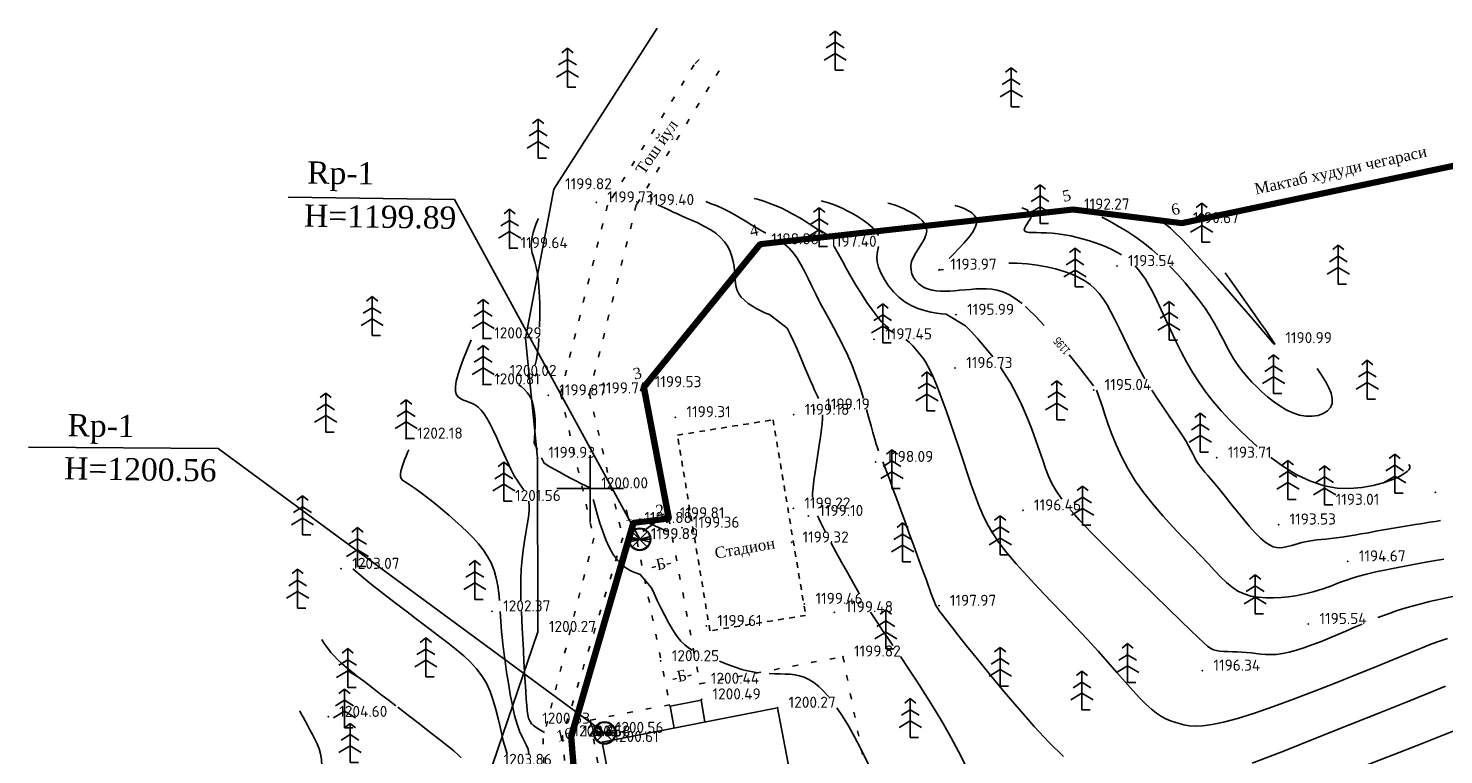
# Model space of a CAD drawing. Extents: x 59851 to 60691, y 39812 to 40109.
# Tile 9 of 10: x 60369 to 60497, y 39976 to 40041. Entities that reach past the tile are written whole.
import ezdxf

# ---------------------------------------------------------------- set-up
doc = ezdxf.new("R2010")
doc.units = 0
doc.header["$MEASUREMENT"] = 0
for name, pattern in [('CONTI', [0]), ('STRIHSMALL', [1, 0.5, -0.5]), ('STROT', [1.7, 0.5, -1.2])]:
    doc.linetypes.add(name, pattern=pattern)
for name, color, linetype in [('DEFAULT', 7, 'CONTI'), ('GOR_BDEFAULT', 14, 'CONTI'), ('GORIZDEFAULT', 9, 'CONTI'), ('PI_OTDEFAULT', 13, 'CONTI'), ('PI_STDEFAULT', 6, 'CONTI'), ('PI_TTDEFAULT', 5, 'CONTI'), ('SETKR', 2, 'CONTI')]:
    doc.layers.add(name, color=color, linetype=linetype)
doc.styles.add('SHRFT', font='TXT')
doc.styles.add('СПДС', font='isocpeur.ttf')
doc.linetypes.add('FENCELINE2', pattern='A,0.25,-0.1,[132,ltypeshp.shx,S=0.1,R=0,X=-0.1,Y=0],-0.1,1', length=1.45)
doc.linetypes.add('ОТКОСЫ_УКРЕП', pattern='A,0.5,["|",Standard,S=1.2,R=0,X=0,Y=-1.2],0.8,[".",Standard,S=1,R=0.1,X=0.1,Y=-1.2],0.1,["|",Standard,S=0.5,R=0,X=0,Y=-0.5],0', length=1.4)

# ---------------------------------------------------------------- blocks, each defined once
blk = doc.blocks.new('BL_333')
at = {"color": 0}
for p, q in [((0, -3), (0, 3)), ((-3, 0), (3, 0))]:
    blk.add_line(p, q, dxfattribs=at)
blk = doc.blocks.new('BL_6')
at = {"color": 0}
for p, q in [((-1, 0), (1, 0)), ((-0.97, 0.25), (0.97, -0.25)), ((-0.97, -0.25), (0.97, 0.25)), ((-0.7, 0.7), (0.7, -0.7)), ((-0.7, -0.7), (0.7, 0.7))]:
    blk.add_line(p, q, dxfattribs=at)
for radius in [1, 0.95]:
    blk.add_circle((0, 0), radius, dxfattribs=at)
blk = doc.blocks.new('BL_105')
at = {"color": 0}
for p, q in [((0, 3.5), (-0.5, 3.1)), ((0, 2.5), (0, 3.5)), ((0.5, 3.1), (0, 3.5)), ((0, 1.5), (-1, 0.9)), ((0, 2.5), (-0.8, 2)), ((0, 1.5), (0, 2.5)), ((0.8, 2), (0, 2.5)), ((0, 0), (0, 1.5)), ((1, 0.9), (0, 1.5)), ((0.75, 0), (0, 0))]:
    blk.add_line(p, q, dxfattribs=at)

msp = doc.modelspace()

# ---------------------------------------------------------------- linework, layer by layer
at = {"color": 13, "linetype": 'ОТКОСЫ_УКРЕП', "elevation": 1205.32}
msp.add_lwpolyline([(60410.45, 39936.23), (60410.32, 39948.14), (60412.01, 39957.17), (60411.22, 39975.13), (60415.3, 39987.09), (60415.26, 40002.75), (60414.2, 40013.48), (60416.75, 40026.92), (60426.05, 40041.41)], dxfattribs=at)
at = {"linetype": 'STROT'}
for points, elevation in [([(60429.82, 40038.59), (60429.37, 40038.13), (60421.56, 40025.48), (60417.34, 40008.52), (60420.34, 39995.54), (60415.77, 39977.49), (60416.34, 39961.1), (60415.68, 39945.62), (60418.46, 39927.74), (60420.54, 39908.08), (60417.91, 39887.23), (60415.36, 39878.8), (60405.49, 39866.85)], 1204.6), ([(60423.9, 39996.9), (60427.18, 39980.54), (60420.01, 39979.15), (60426.79, 39941.93)], 1199.88), ([(60427.08, 39997.31), (60429.88, 39982.42), (60442.76, 39984.87), (60446.71, 39964.92), (60450.89, 39953.73)], 1199.81)]:
    msp.add_lwpolyline(points, dxfattribs=dict(at, elevation=elevation))
msp.add_lwpolyline([(60431.61, 40037.58), (60424.16, 40025.51), (60419.94, 40008.55), (60422.94, 39995.57), (60417.52, 39977.71), (60418.94, 39961.13), (60418.28, 39945.65), (60421.06, 39927.77), (60423.14, 39908.11), (60420.51, 39887.26), (60417.5, 39877.32), (60408.09, 39866.88)], dxfattribs=at)
at = {"color": 1, "linetype": 'ByBlock', "lineweight": 100, "elevation": 1190.67}
msp.add_lwpolyline([(60513.47, 40032.37), (60473.25, 40023.88), (60463.46, 40025.1), (60435.32, 40021.97), (60424.83, 40009.11), (60427.08, 39997.31), (60423.9, 39996.9), (60418.31, 39977.67), (60420.86, 39946.18), (60422.37, 39936.1), (60454.61, 39943.78), (60496.32, 39961.3), (60499.49, 39955.23), (60511.79, 39960.55), (60510.06, 39964.62), (60520.49, 39969.44), (60518.84, 39973.24), (60513.47, 40032.37)], dxfattribs=at)
at = {"linetype": 'CONTI'}
for points, elevation in [([(60473.25, 40023.88), (60513.47, 40032.37)], 1190.67), ([(60435.32, 40021.97), (60463.46, 40025.1), (60473.25, 40023.88)], 1198.86)]:
    msp.add_lwpolyline(points, dxfattribs=dict(at, elevation=elevation))
at = {"linetype": 'ByBlock'}
for points, elevation in [([(60424.47, 39995.43), (60407.79, 40026), (60392.83, 40026.2)], 1199.89), ([(60421.31, 39978), (60386.53, 40003.58), (60369.45, 40003.72)], 1200.56)]:
    msp.add_lwpolyline(points, dxfattribs=dict(at, elevation=elevation))
at = {"linetype": 'FENCELINE2'}
for points, elevation in [([(60427.08, 39997.31), (60424.83, 40009.11), (60435.32, 40021.97)], 1199.81), ([(60423.9, 39996.9), (60418.31, 39977.67), (60420.86, 39946.18), (60422.37, 39936.1), (60452.67, 39942.87), (60496.32, 39961.3)], 1199.88)]:
    msp.add_lwpolyline(points, dxfattribs=dict(at, elevation=elevation))
at = {"linetype": 'STRIHSMALL'}
msp.add_lwpolyline([(60427.86, 40004.8), (60436.47, 40006.18), (60439.4, 39988.57), (60430.79, 39987.19)], close=True, dxfattribs=at)
at = {"linetype": 'CONTI'}
for points in [[(60424.41, 39997.27), (60426.97, 39996.12)], [(60426.7, 39997.54), (60424.76, 39996.12)]]:
    msp.add_lwpolyline(points, dxfattribs=at)
at = {"linetype": 'Continuous', "elevation": 1200.27}
msp.add_lwpolyline([(60436.88, 39980.27), (60421.1, 39977.18), (60427.76, 39942.16), (60443.57, 39945.3)], close=True, dxfattribs=at)
msp.add_lwpolyline([(60427.57, 39978.43), (60427.2, 39980.41), (60430.01, 39980.94), (60430.33, 39979.01)])
at = {"layer": 'GOR_BDEFAULT', "color": 14}
for points in [[(60458.87, 40016.63, 1195), (60458.24, 40017.1, 1195), (60457.67, 40017.45, 1195), (60457.14, 40017.69, 1195), (60456.64, 40017.84, 1195), (60456.16, 40017.92, 1195), (60455.67, 40017.96, 1195), (60455.2, 40017.96, 1195), (60454.71, 40017.95, 1195), (60454.23, 40017.91, 1195), (60453.75, 40017.87, 1195), (60453.27, 40017.83, 1195), (60452.81, 40017.79, 1195), (60452.37, 40017.76, 1195), (60451.94, 40017.74, 1195), (60451.54, 40017.74, 1195), (60451.16, 40017.77, 1195), (60450.8, 40017.83, 1195), (60450.46, 40017.92, 1195), (60450.14, 40018.05, 1195), (60449.85, 40018.21, 1195), (60449.57, 40018.43, 1195), (60449.33, 40018.68, 1195), (60449.12, 40018.98, 1195), (60448.97, 40019.3, 1195), (60448.89, 40019.65, 1195), (60448.87, 40020.02, 1195), (60448.94, 40020.41, 1195), (60449.1, 40020.8, 1195), (60449.32, 40021.21, 1195), (60449.58, 40021.61, 1195), (60449.84, 40022.01, 1195), (60450.06, 40022.4, 1195), (60450.23, 40022.78, 1195), (60450.3, 40023.15, 1195), (60450.25, 40023.49, 1195), (60450.11, 40023.81, 1195), (60449.88, 40024.1, 1195), (60449.58, 40024.37, 1195), (60449.25, 40024.61, 1195), (60448.9, 40024.83, 1195), (60448.55, 40025.02, 1195), (60448.22, 40025.18, 1195), (60447.91, 40025.31, 1195), (60447.63, 40025.42, 1195), (60447.37, 40025.51, 1195), (60447.15, 40025.58, 1195), (60446.96, 40025.64, 1195), (60446.81, 40025.68, 1195)], [(60415.45, 40014.5, 1200), (60415.48, 40015.59, 1200), (60415.47, 40016.68, 1200), (60415.43, 40017.71, 1200), (60415.36, 40018.63, 1200), (60415.26, 40019.33, 1200), (60415.14, 40019.91, 1200), (60415.02, 40020.39, 1200), (60414.9, 40020.81, 1200), (60414.8, 40021.18, 1200), (60414.73, 40021.52, 1200), (60414.7, 40021.87, 1200), (60414.72, 40022.25, 1200), (60414.79, 40022.63, 1200), (60414.89, 40023.02, 1200), (60415, 40023.39, 1200), (60415.13, 40023.74, 1200), (60415.25, 40024.05, 1200), (60415.36, 40024.3, 1200)], [(60459.39, 40016.17, 1195), (60459.28, 40016.27, 1195), (60459.18, 40016.36, 1195)], [(60460.87, 40014.65, 1195), (60460.1, 40015.46, 1195), (60459.39, 40016.17, 1195)], [(60415.06, 40011.12, 1200), (60415.18, 40011.6, 1200), (60415.28, 40012.23, 1200), (60415.35, 40012.82, 1200), (60415.4, 40013.5, 1200)], [(60464.31, 40010.53, 1195), (60463.77, 40011.21, 1195), (60463.12, 40012.01, 1195)], [(60465.31, 40009.24, 1195), (60464.31, 40010.53, 1195)], [(60415.26, 40003.5, 1200), (60414.98, 40004.06, 1200), (60415, 40004.52, 1200), (60415.03, 40005.06, 1200), (60415.05, 40005.63, 1200), (60415.05, 40006.23, 1200), (60415.01, 40006.82, 1200), (60414.92, 40007.38, 1200), (60414.78, 40007.88, 1200), (60414.58, 40008.29, 1200), (60414.34, 40008.63, 1200), (60414.07, 40008.92, 1200), (60413.81, 40009.16, 1200), (60413.56, 40009.36, 1200)], [(60496.84, 39993.65, 1195), (60495.91, 39993.49, 1195), (60494.87, 39993.3, 1195), (60493.79, 39993.1, 1195), (60492.7, 39992.9, 1195), (60491.65, 39992.69, 1195), (60490.7, 39992.49, 1195), (60489.88, 39992.29, 1195), (60489.19, 39992.11, 1195), (60488.59, 39991.93, 1195), (60488.07, 39991.76, 1195), (60487.62, 39991.6, 1195), (60487.2, 39991.44, 1195), (60486.8, 39991.28, 1195), (60486.39, 39991.13, 1195), (60485.98, 39990.98, 1195), (60485.54, 39990.84, 1195), (60485.08, 39990.7, 1195), (60484.59, 39990.57, 1195), (60484.06, 39990.45, 1195), (60483.48, 39990.34, 1195), (60482.85, 39990.25, 1195), (60482.19, 39990.18, 1195), (60481.5, 39990.15, 1195), (60480.81, 39990.15, 1195), (60480.13, 39990.21, 1195), (60479.47, 39990.32, 1195), (60478.86, 39990.51, 1195), (60478.3, 39990.77, 1195), (60477.78, 39991.11, 1195), (60477.28, 39991.53, 1195), (60476.76, 39992.02, 1195), (60476.22, 39992.59, 1195), (60475.62, 39993.24, 1195), (60474.94, 39993.97, 1195), (60474.17, 39994.76, 1195), (60473.32, 39995.63, 1195), (60472.44, 39996.56, 1195), (60471.54, 39997.54, 1195), (60470.66, 39998.56, 1195), (60469.82, 39999.61, 1195), (60469.06, 40000.69, 1195), (60468.39, 40001.79, 1195), (60467.82, 40002.88, 1195), (60467.33, 40003.93, 1195), (60466.93, 40004.93, 1195), (60466.59, 40005.85, 1195), (60466.32, 40006.65, 1195), (60466.11, 40007.33, 1195), (60465.58, 40008.85, 1195)], [(60420.02, 40000.04, 1200), (60420, 40000.04, 1200), (60419.17, 40000.44, 1200), (60418.78, 40000.65, 1200), (60418.31, 40000.89, 1200), (60417.8, 40001.16, 1200), (60417.28, 40001.45, 1200), (60416.76, 40001.73, 1200), (60416.29, 40002.01, 1200), (60415.88, 40002.26, 1200), (60415.64, 40002.75, 1200)], [(60429.2, 39985.46, 1200), (60428.86, 39985.66, 1200), (60428.52, 39985.92, 1200), (60428.18, 39986.26, 1200), (60427.84, 39986.68, 1200), (60427.47, 39987.23, 1200), (60427.09, 39987.87, 1200), (60426.72, 39988.56, 1200), (60426.37, 39989.25, 1200), (60426.05, 39989.93, 1200), (60425.76, 39990.54, 1200), (60425.53, 39991.06, 1200), (60424.51, 39992.27, 1200), (60424.26, 39992.35, 1200), (60423.95, 39992.46, 1200), (60423.6, 39992.62, 1200), (60423.23, 39992.85, 1200), (60422.84, 39993.15, 1200), (60422.46, 39993.55, 1200), (60422.09, 39994.06, 1200), (60421.74, 39994.67, 1200), (60421.43, 39995.37, 1200), (60421.14, 39996.12, 1200), (60420.89, 39996.88, 1200), (60420.67, 39997.61, 1200), (60420.48, 39998.27, 1200), (60420.33, 39998.83, 1200), (60420.28, 39999, 1200)], [(60435.11, 39983.42, 1200), (60434.64, 39983.49, 1200), (60434.17, 39983.59, 1200), (60433.66, 39983.72, 1200), (60433.16, 39983.89, 1200), (60432.65, 39984.07, 1200), (60432.15, 39984.26, 1200), (60431.65, 39984.46, 1200)], [(60441.47, 39981.27, 1200), (60441.02, 39981.77, 1200), (60440.59, 39982.19, 1200), (60440.14, 39982.55, 1200), (60439.7, 39982.82, 1200), (60439.27, 39983.02, 1200), (60438.85, 39983.15, 1200), (60438.43, 39983.23, 1200), (60438, 39983.28, 1200), (60437.57, 39983.3, 1200), (60437.11, 39983.31, 1200), (60436.63, 39983.32, 1200), (60436.13, 39983.34, 1200)], [(60449.61, 39965.92, 1200), (60449.27, 39966.41, 1200), (60448.91, 39967, 1200), (60448.52, 39967.72, 1200), (60448.01, 39968.73, 1200), (60447.45, 39969.91, 1200), (60446.86, 39971.21, 1200), (60446.25, 39972.57, 1200), (60445.62, 39973.94, 1200), (60444.99, 39975.29, 1200), (60444.37, 39976.56, 1200), (60443.81, 39977.65, 1200), (60443.26, 39978.63, 1200), (60442.73, 39979.5, 1200), (60442.22, 39980.27, 1200)], [(60392.51, 39966.94, 1205), (60392.76, 39967.46, 1205), (60393.14, 39968.16, 1205), (60393.57, 39969, 1205), (60394.04, 39969.91, 1205), (60394.5, 39970.87, 1205), (60394.94, 39971.83, 1205), (60395.32, 39972.76, 1205), (60395.61, 39973.62, 1205), (60395.78, 39974.37, 1205), (60395.85, 39975.03, 1205), (60395.84, 39975.6, 1205), (60395.75, 39976.12, 1205), (60395.61, 39976.58, 1205), (60395.43, 39977.02, 1205), (60395.22, 39977.45, 1205), (60395.01, 39977.87, 1205), (60394.79, 39978.29, 1205), (60394.57, 39978.7, 1205), (60394.36, 39979.08, 1205), (60394.18, 39979.42, 1205), (60394.01, 39979.73, 1205), (60393.87, 39979.98, 1205)]]:
    msp.add_polyline3d(points, dxfattribs=at)
at = {"layer": 'GORIZDEFAULT', "color": 9}
for points in [[(60440.97, 40022.97, 1197), (60440.51, 40023.3, 1197), (60440, 40023.64, 1197), (60439.45, 40024, 1197), (60438.88, 40024.34, 1197), (60438.31, 40024.66, 1197), (60437.76, 40024.96, 1197), (60437.19, 40025.24, 1197), (60436.66, 40025.47, 1197), (60436.18, 40025.65, 1197), (60435.74, 40025.81, 1197), (60435.36, 40025.93, 1197), (60435.04, 40026.02, 1197), (60434.78, 40026.09, 1197)], [(60440.56, 40008.1, 1199), (60440.47, 40008.3, 1199), (60440.35, 40008.54, 1199), (60440.21, 40008.84, 1199), (60440.04, 40009.22, 1199), (60439.84, 40009.69, 1199), (60439.57, 40010.31, 1199), (60439.28, 40011.01, 1199), (60438.96, 40011.76, 1199), (60438.63, 40012.52, 1199), (60438.31, 40013.24, 1199), (60438, 40013.89, 1199), (60437.73, 40014.43, 1199), (60436.14, 40015.65, 1199), (60435.8, 40015.78, 1199), (60435.42, 40015.96, 1199), (60435.02, 40016.16, 1199), (60434.62, 40016.4, 1199), (60434.23, 40016.65, 1199), (60433.89, 40016.93, 1199), (60433.61, 40017.21, 1199), (60433.4, 40017.5, 1199), (60433.25, 40017.8, 1199), (60433.15, 40018.12, 1199), (60433.09, 40018.44, 1199), (60433.06, 40018.79, 1199), (60433.03, 40019.15, 1199), (60433, 40019.55, 1199), (60432.96, 40019.97, 1199), (60432.88, 40020.41, 1199), (60432.77, 40020.86, 1199), (60432.61, 40021.31, 1199), (60432.39, 40021.76, 1199), (60432.11, 40022.19, 1199), (60431.75, 40022.59, 1199), (60431.31, 40022.97, 1199), (60430.8, 40023.3, 1199), (60430.25, 40023.61, 1199), (60429.69, 40023.89, 1199), (60429.14, 40024.14, 1199), (60428.63, 40024.36, 1199), (60428.17, 40024.56, 1199), (60427.8, 40024.73, 1199), (60427.49, 40024.87, 1199), (60427.22, 40025.01, 1199), (60426.96, 40025.14, 1199), (60426.7, 40025.26, 1199), (60426.42, 40025.38, 1199), (60426.1, 40025.51, 1199)], [(60435.82, 40022.97, 1198), (60435.66, 40023.05, 1198), (60435.5, 40023.14, 1198), (60435.03, 40023.41, 1198), (60434.55, 40023.7, 1198), (60434.05, 40024.01, 1198), (60433.54, 40024.32, 1198), (60433.02, 40024.62, 1198), (60432.49, 40024.91, 1198), (60431.96, 40025.18, 1198), (60431.43, 40025.42, 1198), (60430.91, 40025.62, 1198), (60430.41, 40025.81, 1198)], [(60445.96, 40022.76, 1196), (60445.94, 40022.79, 1196), (60445.93, 40022.82, 1196), (60445.72, 40023.15, 1196), (60445.41, 40023.48, 1196), (60445.03, 40023.81, 1196), (60444.59, 40024.14, 1196), (60444.12, 40024.45, 1196), (60443.63, 40024.73, 1196), (60443.15, 40024.99, 1196), (60442.7, 40025.21, 1196), (60442.28, 40025.39, 1196), (60441.9, 40025.54, 1196), (60441.56, 40025.66, 1196), (60441.26, 40025.75, 1196), (60441, 40025.83, 1196), (60440.8, 40025.89, 1196)], [(60452.32, 40020.7, 1194), (60452.74, 40021.12, 1194), (60453.19, 40021.58, 1194), (60453.65, 40022.07, 1194), (60454.07, 40022.56, 1194), (60454.42, 40023.04, 1194), (60454.67, 40023.47, 1194), (60454.79, 40023.83, 1194), (60454.8, 40024.13, 1194), (60454.72, 40024.39, 1194), (60454.58, 40024.6, 1194), (60454.39, 40024.78, 1194), (60454.17, 40024.93, 1194), (60453.94, 40025.05, 1194), (60453.73, 40025.15, 1194), (60453.53, 40025.24, 1194), (60453.35, 40025.31, 1194), (60453.19, 40025.36, 1194), (60453.05, 40025.41, 1194), (60452.93, 40025.44, 1194), (60452.83, 40025.47, 1194)], [(60467.81, 40021.02, 1193), (60467.4, 40021.27, 1193), (60466.96, 40021.5, 1193), (60466.5, 40021.71, 1193), (60466, 40021.92, 1193), (60465.47, 40022.11, 1193), (60464.94, 40022.28, 1193), (60464.4, 40022.44, 1193), (60463.83, 40022.59, 1193), (60463.26, 40022.72, 1193), (60462.69, 40022.83, 1193), (60462.13, 40022.91, 1193), (60461.58, 40022.97, 1193), (60461.07, 40023, 1193), (60460.59, 40023.01, 1193), (60460.16, 40023.02, 1193), (60459.78, 40023.02, 1193), (60459.48, 40023.04, 1193), (60459.25, 40023.08, 1193), (60459.12, 40023.16, 1193), (60459.07, 40023.28, 1193), (60459.11, 40023.44, 1193), (60459.2, 40023.62, 1193), (60459.33, 40023.82, 1193), (60459.46, 40024.02, 1193), (60459.59, 40024.22, 1193), (60459.69, 40024.4, 1193), (60459.34, 40025.08, 1193), (60458.85, 40025.26, 1193)], [(60471.1, 40021.02, 1192), (60470.82, 40021.27, 1192), (60470.54, 40021.51, 1192), (60469.77, 40022.12, 1192), (60469.02, 40022.67, 1192), (60468.3, 40023.14, 1192), (60467.62, 40023.55, 1192), (60467.01, 40023.9, 1192), (60466.48, 40024.19, 1192), (60466.04, 40024.42, 1192)], [(60477.16, 40019.4, 1191), (60477.6, 40018.78, 1191), (60478.12, 40018.05, 1191), (60478.68, 40017.24, 1191), (60479.26, 40016.42, 1191), (60479.83, 40015.62, 1191), (60480.34, 40014.88, 1191), (60480.78, 40014.26, 1191), (60481.62, 40012.97, 1191), (60481.54, 40013, 1191), (60481.48, 40013.06, 1191), (60479.98, 40014.83, 1191), (60479.26, 40015.67, 1191), (60478.41, 40016.65, 1191), (60477.47, 40017.73, 1191), (60476.49, 40018.85, 1191), (60475.52, 40019.94, 1191), (60474.61, 40020.95, 1191), (60473.81, 40021.82, 1191), (60473.15, 40022.52, 1191), (60472.62, 40023.04, 1191), (60472.22, 40023.42, 1191), (60471.91, 40023.68, 1191), (60471.69, 40023.85, 1191), (60471.53, 40023.95, 1191), (60471.41, 40024.02, 1191)], [(60477.16, 40019.4, 1191), (60477.6, 40018.78, 1191), (60478.12, 40018.05, 1191), (60478.68, 40017.24, 1191), (60479.26, 40016.42, 1191), (60479.83, 40015.62, 1191), (60480.34, 40014.88, 1191), (60480.78, 40014.26, 1191), (60481.62, 40012.97, 1191), (60481.54, 40013, 1191), (60481.48, 40013.06, 1191), (60479.98, 40014.83, 1191), (60479.26, 40015.67, 1191), (60478.41, 40016.65, 1191), (60477.47, 40017.73, 1191), (60476.49, 40018.85, 1191), (60475.52, 40019.94, 1191), (60474.61, 40020.95, 1191), (60473.81, 40021.82, 1191), (60473.15, 40022.52, 1191), (60472.62, 40023.04, 1191), (60472.22, 40023.42, 1191), (60471.91, 40023.68, 1191), (60471.69, 40023.85, 1191), (60471.53, 40023.95, 1191), (60471.41, 40024.02, 1191)], [(60444.6, 40008.1, 1198), (60444.3, 40009.09, 1198), (60443.96, 40010.08, 1198), (60443.59, 40011.06, 1198), (60443.2, 40011.96, 1198), (60442.79, 40012.82, 1198), (60442.37, 40013.65, 1198), (60441.94, 40014.45, 1198), (60441.51, 40015.23, 1198), (60441.09, 40015.99, 1198), (60440.69, 40016.74, 1198), (60440.32, 40017.48, 1198), (60439.97, 40018.21, 1198), (60439.63, 40018.9, 1198), (60439.3, 40019.56, 1198), (60438.98, 40020.16, 1198), (60438.65, 40020.71, 1198), (60438.31, 40021.18, 1198), (60437.92, 40021.61, 1198), (60437.51, 40021.97, 1198)], [(60446.88, 40014.41, 1197), (60446.58, 40014.66, 1197), (60446.24, 40014.99, 1197), (60445.86, 40015.44, 1197), (60445.41, 40016.03, 1197), (60444.92, 40016.73, 1197), (60444.42, 40017.5, 1197), (60443.93, 40018.28, 1197), (60443.48, 40019.06, 1197), (60443.08, 40019.77, 1197), (60442.75, 40020.39, 1197), (60441.98, 40021.76, 1197)], [(60456.24, 40011.84, 1196), (60455.54, 40012.71, 1196), (60454.88, 40013.48, 1196), (60454.29, 40014.12, 1196), (60453.8, 40014.64, 1196), (60452.06, 40015.67, 1196), (60451.67, 40015.71, 1196), (60451.19, 40015.77, 1196), (60450.66, 40015.86, 1196), (60450.09, 40016, 1196), (60449.49, 40016.19, 1196), (60448.9, 40016.45, 1196), (60448.33, 40016.78, 1196), (60447.79, 40017.2, 1196), (60447.3, 40017.69, 1196), (60446.86, 40018.23, 1196), (60446.49, 40018.79, 1196), (60446.19, 40019.35, 1196), (60445.97, 40019.9, 1196), (60445.85, 40020.4, 1196), (60445.81, 40020.79, 1196), (60445.83, 40021.15, 1196), (60445.89, 40021.47, 1196), (60445.95, 40021.76, 1196)], [(60469.94, 40009.85, 1194), (60469.87, 40009.96, 1194), (60469.81, 40010.08, 1194), (60469.31, 40010.97, 1194), (60468.85, 40011.87, 1194), (60468.41, 40012.75, 1194), (60467.99, 40013.61, 1194), (60467.6, 40014.43, 1194), (60467.22, 40015.19, 1194), (60466.87, 40015.89, 1194), (60466.52, 40016.51, 1194), (60466.17, 40017.06, 1194), (60465.81, 40017.54, 1194), (60465.43, 40017.97, 1194), (60465, 40018.34, 1194), (60464.52, 40018.68, 1194), (60463.97, 40018.99, 1194), (60463.35, 40019.28, 1194), (60462.65, 40019.53, 1194), (60461.89, 40019.76, 1194), (60461.08, 40019.95, 1194), (60460.22, 40020.1, 1194), (60459.32, 40020.21, 1194), (60458.39, 40020.27, 1194), (60458.03, 40020.27, 1194), (60457.67, 40020.28, 1194)], [(60480.04, 40003.77, 1193), (60479.21, 40004.51, 1193), (60478.44, 40005.26, 1193), (60477.58, 40006.13, 1193), (60476.8, 40006.98, 1193), (60476.08, 40007.82, 1193), (60475.42, 40008.67, 1193), (60474.82, 40009.53, 1193), (60474.25, 40010.41, 1193), (60473.71, 40011.33, 1193), (60473.2, 40012.28, 1193), (60472.71, 40013.25, 1193), (60472.25, 40014.22, 1193), (60471.81, 40015.16, 1193), (60471.39, 40016.06, 1193), (60471, 40016.9, 1193), (60470.63, 40017.65, 1193), (60470.29, 40018.28, 1193), (60469.97, 40018.82, 1193), (60469.66, 40019.29, 1193), (60469.35, 40019.68, 1193), (60469.05, 40020.02, 1193)], [(60485.42, 40010.78, 1192), (60485.67, 40010.43, 1192), (60485.95, 40010.01, 1192), (60486.23, 40009.54, 1192), (60486.48, 40009.05, 1192), (60486.68, 40008.56, 1192), (60486.79, 40008.09, 1192), (60486.78, 40007.65, 1192), (60486.63, 40007.28, 1192), (60486.36, 40006.97, 1192), (60485.98, 40006.73, 1192), (60485.52, 40006.57, 1192), (60484.99, 40006.49, 1192), (60484.42, 40006.5, 1192), (60483.83, 40006.6, 1192), (60483.24, 40006.8, 1192), (60482.65, 40007.07, 1192), (60482.07, 40007.42, 1192), (60481.51, 40007.81, 1192), (60480.97, 40008.24, 1192), (60480.46, 40008.68, 1192), (60479.99, 40009.13, 1192), (60479.56, 40009.57, 1192), (60479.16, 40010, 1192), (60478.8, 40010.42, 1192), (60478.46, 40010.85, 1192), (60478.16, 40011.28, 1192), (60477.87, 40011.73, 1192), (60477.6, 40012.19, 1192), (60477.34, 40012.67, 1192), (60477.08, 40013.18, 1192), (60476.8, 40013.72, 1192), (60476.5, 40014.29, 1192), (60476.16, 40014.9, 1192), (60475.77, 40015.55, 1192), (60475.31, 40016.24, 1192), (60474.78, 40016.97, 1192), (60474.19, 40017.72, 1192), (60473.55, 40018.49, 1192), (60472.87, 40019.27, 1192), (60472.15, 40020.02, 1192)], [(60451.8, 40019.7, 1194), (60451.36, 40019.64, 1194), (60451.41, 40019.7, 1194)], [(60414.03, 39999.87, 1201), (60413.77, 40000.23, 1201), (60413.49, 40000.64, 1201), (60413.18, 40001.14, 1201), (60412.87, 40001.73, 1201), (60412.56, 40002.39, 1201), (60412.24, 40003.1, 1201), (60411.92, 40003.84, 1201), (60411.6, 40004.56, 1201), (60411.29, 40005.23, 1201), (60410.99, 40005.83, 1201), (60410.71, 40006.33, 1201), (60410.45, 40006.73, 1201), (60410.19, 40007.05, 1201), (60409.93, 40007.3, 1201), (60409.68, 40007.49, 1201), (60409.43, 40007.63, 1201), (60409.16, 40007.74, 1201), (60408.89, 40007.84, 1201), (60408.62, 40007.93, 1201), (60408.37, 40008.05, 1201), (60408.15, 40008.21, 1201), (60407.99, 40008.43, 1201), (60407.89, 40008.73, 1201), (60407.88, 40009.14, 1201), (60407.96, 40009.66, 1201), (60408.12, 40010.27, 1201), (60408.33, 40010.94, 1201), (60408.58, 40011.61, 1201), (60408.84, 40012.27, 1201), (60409.09, 40012.87, 1201), (60409.3, 40013.38, 1201)], [(60497.17, 39986.49, 1197), (60496.43, 39986.25, 1197), (60495.67, 39985.98, 1197), (60494.87, 39985.67, 1197), (60493.98, 39985.31, 1197), (60492.97, 39984.89, 1197), (60491.79, 39984.4, 1197), (60490.41, 39983.84, 1197), (60488.81, 39983.19, 1197), (60487.05, 39982.48, 1197), (60485.19, 39981.76, 1197), (60483.31, 39981.04, 1197), (60481.49, 39980.37, 1197), (60479.78, 39979.78, 1197), (60478.27, 39979.31, 1197), (60477, 39978.96, 1197), (60475.97, 39978.75, 1197), (60475.13, 39978.64, 1197), (60474.45, 39978.61, 1197), (60473.9, 39978.65, 1197), (60473.43, 39978.73, 1197), (60473.01, 39978.84, 1197), (60472.61, 39978.96, 1197), (60472.22, 39979.09, 1197), (60471.82, 39979.27, 1197), (60471.41, 39979.49, 1197), (60470.98, 39979.77, 1197), (60470.51, 39980.14, 1197), (60470.01, 39980.6, 1197), (60469.45, 39981.16, 1197), (60468.83, 39981.83, 1197), (60468.16, 39982.59, 1197), (60467.41, 39983.44, 1197), (60466.6, 39984.37, 1197), (60465.71, 39985.37, 1197), (60464.74, 39986.43, 1197), (60463.69, 39987.54, 1197), (60462.59, 39988.69, 1197), (60461.47, 39989.85, 1197), (60460.37, 39991.01, 1197), (60459.32, 39992.13, 1197), (60458.35, 39993.21, 1197), (60457.5, 39994.21, 1197), (60456.8, 39995.14, 1197), (60456.22, 39996, 1197), (60455.74, 39996.82, 1197), (60455.34, 39997.64, 1197), (60454.98, 39998.48, 1197), (60454.65, 39999.37, 1197), (60454.31, 40000.33, 1197), (60453.95, 40001.39, 1197), (60453.57, 40002.51, 1197), (60453.18, 40003.67, 1197), (60452.79, 40004.83, 1197), (60452.4, 40005.96, 1197), (60452.04, 40007.01, 1197), (60451.7, 40007.96, 1197), (60451.4, 40008.77, 1197), (60451.13, 40009.46, 1197), (60450.88, 40010.05, 1197), (60450.64, 40010.55, 1197), (60450.41, 40010.99, 1197), (60450.18, 40011.38, 1197), (60449.94, 40011.74, 1197), (60449.66, 40012.12, 1197), (60449.36, 40012.48, 1197), (60449.05, 40012.82, 1197), (60448.74, 40013.13, 1197), (60448.43, 40013.41, 1197)], [(60462.45, 39999.03, 1196), (60461.93, 39999.77, 1196), (60461.54, 40000.45, 1196), (60461.24, 40001.1, 1196), (60460.98, 40001.78, 1196), (60460.73, 40002.53, 1196), (60460.44, 40003.38, 1196), (60460.12, 40004.32, 1196), (60459.75, 40005.32, 1196), (60459.34, 40006.37, 1196), (60458.88, 40007.43, 1196), (60458.37, 40008.49, 1196), (60457.82, 40009.51, 1196), (60457.4, 40010.19, 1196), (60456.97, 40010.84, 1196)], [(60496.53, 39997.11, 1194), (60496.08, 39997.04, 1194), (60495.55, 39996.96, 1194), (60494.94, 39996.86, 1194), (60494.27, 39996.76, 1194), (60493.56, 39996.64, 1194), (60492.84, 39996.52, 1194), (60492.11, 39996.4, 1194), (60491.4, 39996.27, 1194), (60490.71, 39996.15, 1194), (60490.04, 39996.02, 1194), (60489.4, 39995.91, 1194), (60488.78, 39995.8, 1194), (60488.2, 39995.7, 1194), (60487.65, 39995.62, 1194), (60487.14, 39995.55, 1194), (60486.66, 39995.5, 1194), (60486.21, 39995.45, 1194), (60485.79, 39995.41, 1194), (60485.4, 39995.37, 1194), (60485.03, 39995.32, 1194), (60484.68, 39995.27, 1194), (60484.35, 39995.2, 1194), (60484.04, 39995.13, 1194), (60483.74, 39995.05, 1194), (60483.44, 39994.96, 1194), (60483.16, 39994.88, 1194), (60482.89, 39994.81, 1194), (60482.62, 39994.74, 1194), (60482.35, 39994.69, 1194), (60482.08, 39994.66, 1194), (60481.79, 39994.68, 1194), (60481.48, 39994.76, 1194), (60481.14, 39994.92, 1194), (60480.76, 39995.18, 1194), (60480.33, 39995.54, 1194), (60479.86, 39996.02, 1194), (60479.34, 39996.59, 1194), (60478.8, 39997.23, 1194), (60478.25, 39997.91, 1194), (60477.7, 39998.59, 1194), (60477.19, 39999.24, 1194), (60476.71, 39999.83, 1194), (60476.29, 40000.34, 1194), (60475.91, 40000.77, 1194), (60475.59, 40001.15, 1194), (60475.31, 40001.47, 1194), (60475.07, 40001.76, 1194), (60474.86, 40002.02, 1194), (60474.68, 40002.28, 1194), (60474.52, 40002.54, 1194), (60474.38, 40002.81, 1194), (60474.23, 40003.11, 1194), (60474.06, 40003.44, 1194), (60473.86, 40003.83, 1194), (60473.6, 40004.27, 1194), (60473.29, 40004.78, 1194), (60472.93, 40005.33, 1194), (60472.51, 40005.94, 1194), (60472.05, 40006.6, 1194), (60471.57, 40007.31, 1194), (60471.06, 40008.07, 1194), (60470.55, 40008.85, 1194)], [(60445.97, 40003.39, 1198), (60445.87, 40003.64, 1198), (60445.76, 40003.98, 1198), (60445.62, 40004.44, 1198), (60445.45, 40005.02, 1198), (60445.29, 40005.63, 1198), (60445.1, 40006.33, 1198), (60444.89, 40007.1, 1198)], [(60440.02, 39999.2, 1199), (60440.03, 39999.59, 1199), (60440.07, 40000.08, 1199), (60440.15, 40000.72, 1199), (60440.25, 40001.46, 1199), (60440.38, 40002.26, 1199), (60440.51, 40003.08, 1199), (60440.63, 40003.89, 1199), (60440.74, 40004.65, 1199), (60440.83, 40005.33, 1199), (60440.88, 40005.84, 1199), (60440.91, 40006.27, 1199), (60440.91, 40006.63, 1199)], [(60411.85, 39989.93, 1202), (60411.79, 39990.58, 1202), (60411.7, 39991.25, 1202), (60411.56, 39991.94, 1202), (60411.37, 39992.63, 1202), (60411.1, 39993.3, 1202), (60410.78, 39993.89, 1202), (60410.41, 39994.46, 1202), (60409.97, 39995.01, 1202), (60409.5, 39995.54, 1202), (60408.98, 39996.07, 1202), (60408.44, 39996.58, 1202), (60407.87, 39997.08, 1202), (60407.29, 39997.59, 1202), (60406.71, 39998.08, 1202), (60406.14, 39998.56, 1202), (60405.59, 39999, 1202), (60405.08, 39999.4, 1202), (60404.6, 39999.76, 1202), (60404.18, 40000.05, 1202), (60403.82, 40000.28, 1202), (60403.53, 40000.46, 1202), (60403.29, 40000.61, 1202), (60403.12, 40000.74, 1202), (60403.01, 40000.89, 1202), (60402.94, 40001.06, 1202), (60402.94, 40001.27, 1202), (60402.98, 40001.54, 1202), (60403.06, 40001.86, 1202), (60403.18, 40002.21, 1202), (60403.3, 40002.56, 1202), (60403.44, 40002.9, 1202), (60403.57, 40003.22, 1202), (60403.68, 40003.48, 1202)], [(60462.61, 39975.87, 1198), (60461.32, 39977.14, 1198), (60459.97, 39978.58, 1198), (60458.6, 39980.13, 1198), (60457.26, 39981.69, 1198), (60456, 39983.22, 1198), (60454.86, 39984.63, 1198), (60453.89, 39985.85, 1198), (60453.11, 39986.83, 1198), (60452.52, 39987.58, 1198), (60452.08, 39988.14, 1198), (60451.77, 39988.54, 1198), (60451.57, 39988.82, 1198), (60451.43, 39989, 1198), (60451.35, 39989.12, 1198), (60451.13, 39989.46, 1198), (60450.82, 39990.22, 1198), (60450.71, 39990.51, 1198), (60450.58, 39990.87, 1198), (60450.43, 39991.3, 1198), (60450.24, 39991.83, 1198), (60450.01, 39992.45, 1198), (60449.75, 39993.17, 1198), (60449.45, 39994, 1198), (60449.11, 39994.93, 1198), (60448.73, 39995.95, 1198), (60448.35, 39997, 1198), (60447.96, 39998.05, 1198), (60447.6, 39999.05, 1198), (60447.26, 39999.97, 1198), (60446.97, 40000.76, 1198), (60446.36, 40002.39, 1198)], [(60493.68, 40002.15, 1193), (60493.74, 40002.07, 1193), (60493.77, 40001.97, 1193), (60493.77, 40001.84, 1193), (60493.7, 40001.69, 1193), (60493.53, 40001.51, 1193), (60493.23, 40001.3, 1193), (60492.78, 40001.05, 1193), (60492.16, 40000.78, 1193), (60491.38, 40000.5, 1193), (60490.47, 40000.26, 1193), (60489.46, 40000.07, 1193), (60488.36, 39999.99, 1193), (60487.22, 40000.03, 1193), (60486.05, 40000.24, 1193), (60484.82, 40000.64, 1193), (60483.61, 40001.23, 1193), (60482.42, 40001.95, 1193), (60481.27, 40002.77, 1193)], [(60413.78, 39989.93, 1201), (60413.76, 39990.89, 1201), (60413.77, 39991.83, 1201), (60413.81, 39992.74, 1201), (60413.88, 39993.64, 1201), (60413.98, 39994.46, 1201), (60414.1, 39995.26, 1201), (60414.23, 39996.02, 1201), (60414.35, 39996.74, 1201), (60414.45, 39997.41, 1201), (60414.51, 39998, 1201), (60414.52, 39998.51, 1201), (60414.5, 39998.7, 1201), (60414.48, 39998.87, 1201)], [(60441.15, 39996.14, 1199), (60440.91, 39996.61, 1199), (60440.73, 39996.98, 1199), (60440.58, 39997.29, 1199), (60440.47, 39997.53, 1199)], [(60489.47, 39987.8, 1196), (60488.73, 39987.48, 1196), (60488.01, 39987.17, 1196), (60487.3, 39986.87, 1196), (60486.5, 39986.53, 1196), (60485.72, 39986.21, 1196), (60484.96, 39985.92, 1196), (60484.24, 39985.66, 1196), (60483.56, 39985.44, 1196), (60482.91, 39985.27, 1196), (60482.32, 39985.15, 1196), (60481.77, 39985.07, 1196), (60481.26, 39985.05, 1196), (60480.79, 39985.06, 1196), (60480.35, 39985.09, 1196), (60479.92, 39985.14, 1196), (60479.5, 39985.2, 1196), (60479.08, 39985.24, 1196), (60478.65, 39985.27, 1196), (60478.22, 39985.29, 1196), (60477.8, 39985.31, 1196), (60477.4, 39985.32, 1196), (60477.02, 39985.34, 1196), (60476.67, 39985.36, 1196), (60476.37, 39985.41, 1196), (60476.11, 39985.48, 1196), (60475.86, 39985.6, 1196), (60475.57, 39985.81, 1196), (60475.2, 39986.13, 1196), (60474.71, 39986.6, 1196), (60474.04, 39987.24, 1196), (60473.17, 39988.1, 1196), (60472.05, 39989.18, 1196), (60470.75, 39990.44, 1196), (60469.34, 39991.82, 1196), (60467.88, 39993.24, 1196), (60466.47, 39994.65, 1196), (60465.16, 39995.99, 1196), (60464.02, 39997.18, 1196), (60463.63, 39997.62, 1196), (60463.27, 39998.03, 1196)], [(60444.19, 39990.61, 1199), (60443.69, 39991.5, 1199), (60443.16, 39992.43, 1199), (60442.63, 39993.38, 1199), (60442.13, 39994.3, 1199), (60441.68, 39995.14, 1199)], [(60412.55, 39976.13, 1203), (60412.18, 39977.29, 1203), (60412.05, 39977.86, 1203), (60411.9, 39978.55, 1203), (60411.73, 39979.3, 1203), (60411.53, 39980.1, 1203), (60411.29, 39980.92, 1203), (60411.01, 39981.72, 1203), (60410.67, 39982.47, 1203), (60410.26, 39983.15, 1203), (60409.79, 39983.78, 1203), (60409.25, 39984.37, 1203), (60408.64, 39984.94, 1203), (60407.96, 39985.51, 1203), (60407.2, 39986.11, 1203), (60406.36, 39986.75, 1203), (60405.46, 39987.44, 1203), (60404.5, 39988.16, 1203), (60403.53, 39988.9, 1203), (60402.58, 39989.63, 1203), (60401.69, 39990.31, 1203), (60400.88, 39990.94, 1203), (60400.19, 39991.48, 1203), (60398.65, 39992.77, 1203)], [(60499.75, 39990.65, 1196), (60499.12, 39990.54, 1196), (60498.35, 39990.41, 1196), (60497.49, 39990.24, 1196), (60496.54, 39990.05, 1196), (60495.55, 39989.82, 1196), (60494.54, 39989.57, 1196), (60493.53, 39989.29, 1196), (60492.63, 39989.01, 1196), (60491.75, 39988.7, 1196), (60490.9, 39988.38, 1196)], [(60414.5, 39976.13, 1202), (60414.43, 39976.53, 1202), (60414.29, 39976.88, 1202), (60414.11, 39977.23, 1202), (60413.9, 39977.64, 1202), (60413.66, 39978.15, 1202), (60413.43, 39978.8, 1202), (60413.21, 39979.57, 1202), (60413.01, 39980.47, 1202), (60412.82, 39981.45, 1202), (60412.65, 39982.47, 1202), (60412.49, 39983.48, 1202), (60412.35, 39984.44, 1202), (60412.24, 39985.31, 1202), (60412.15, 39986.02, 1202), (60412.09, 39986.62, 1202), (60412.03, 39987.14, 1202), (60411.99, 39987.61, 1202), (60411.96, 39988.04, 1202), (60411.94, 39988.48, 1202), (60411.91, 39988.93, 1202)], [(60414.7, 39978.88, 1201), (60414.57, 39979.08, 1201), (60414.47, 39979.33, 1201), (60414.4, 39979.63, 1201), (60414.34, 39980.01, 1201), (60414.3, 39980.48, 1201), (60414.26, 39981.05, 1201), (60414.21, 39981.77, 1201), (60414.16, 39982.58, 1201), (60414.11, 39983.48, 1201), (60414.05, 39984.44, 1201), (60414, 39985.44, 1201), (60413.94, 39986.44, 1201), (60413.89, 39987.44, 1201), (60413.85, 39988.19, 1201), (60413.82, 39988.93, 1201)], [(60447.26, 39985.87, 1199), (60446.76, 39986.6, 1199), (60446.33, 39987.23, 1199), (60445.95, 39987.79, 1199), (60445.59, 39988.32, 1199), (60445.25, 39988.86, 1199)], [(60402.52, 39980.45, 1204), (60401.83, 39980.98, 1204), (60401.18, 39981.47, 1204), (60400.41, 39982.06, 1204), (60399.72, 39982.59, 1204), (60399.1, 39983.06, 1204), (60398.55, 39983.49, 1204), (60398.07, 39983.89, 1204), (60397.65, 39984.25, 1204), (60397.28, 39984.6, 1204), (60396.96, 39984.93, 1204), (60396.68, 39985.24, 1204), (60396.45, 39985.54, 1204), (60396.25, 39985.81, 1204), (60396.08, 39986.05, 1204), (60395.95, 39986.26, 1204), (60395.85, 39986.42, 1204)], [(60453.75, 39975.16, 1199), (60453.15, 39976.34, 1199), (60452.5, 39977.57, 1199), (60451.77, 39978.85, 1199), (60450.99, 39980.15, 1199), (60450.19, 39981.43, 1199), (60449.4, 39982.67, 1199), (60448.64, 39983.82, 1199), (60447.94, 39984.87, 1199)], [(60496.98, 39982.21, 1198), (60495.46, 39981.59, 1198), (60493.53, 39980.81, 1198), (60491.13, 39979.85, 1198), (60488.4, 39978.75, 1198), (60485.46, 39977.58, 1198), (60482.48, 39976.4, 1198), (60479.59, 39975.27, 1198)], [(60408.39, 39975.75, 1204), (60408.14, 39976.04, 1204), (60407.73, 39976.39, 1204), (60407.18, 39976.84, 1204), (60406.44, 39977.42, 1204), (60405.59, 39978.08, 1204), (60404.65, 39978.81, 1204), (60403.67, 39979.56, 1204), (60402.69, 39980.32, 1204)], [(60415.91, 39978.04, 1201), (60415.68, 39978.17, 1201), (60415.4, 39978.34, 1201), (60415.14, 39978.5, 1201), (60414.91, 39978.67, 1201), (60414.81, 39978.75, 1201), (60414.73, 39978.84, 1201)], [(60498.51, 39978.5, 1199), (60496.68, 39977.76, 1199), (60494.59, 39976.93, 1199), (60492.28, 39976.03, 1199), (60489.79, 39975.07, 1199), (60487.16, 39974.08, 1199), (60484.43, 39973.07, 1199), (60481.64, 39972.06, 1199), (60478.85, 39971.08, 1199), (60476.13, 39970.14, 1199), (60473.55, 39969.27, 1199), (60471.18, 39968.48, 1199), (60469.09, 39967.8, 1199), (60467.34, 39967.25, 1199), (60464.33, 39966.7, 1199)]]:
    msp.add_polyline3d(points, dxfattribs=at)
at = {"layer": 'PI_STDEFAULT', "color": 6}
msp.add_point((60420, 40000, 1200), dxfattribs=at)
at = {"layer": 'PI_TTDEFAULT', "color": 5}
for p in [(60416.75, 40026.92, 1199.82), (60416.75, 40026.92, 1199.82), (60420.55, 40025.74, 1199.73), (60420.55, 40025.74, 1199.73), (60424.16, 40025.51, 1199.4), (60424.16, 40025.51, 1199.4), (60463.46, 40025.1, 1192.27), (60463.46, 40025.1, 1192.27), (60473.25, 40023.88, 1190.67), (60473.25, 40023.88, 1190.67), (60412.76, 40021.62, 1199.64), (60412.76, 40021.62, 1199.64), (60435.32, 40021.97, 1198.86), (60435.32, 40021.97, 1198.86), (60440.62, 40021.76, 1197.4), (60440.62, 40021.76, 1197.4), (60467.41, 40020.02, 1193.54), (60467.41, 40020.02, 1193.54), (60451.42, 40019.7, 1193.97), (60451.42, 40019.7, 1193.97), (60452.93, 40015.63, 1195.99), (60452.93, 40015.63, 1195.99), (60410.38, 40013.5, 1200.29), (60410.38, 40013.5, 1200.29), (60445.56, 40013.41, 1197.45), (60445.56, 40013.41, 1197.45), (60481.58, 40013.08, 1190.99), (60481.58, 40013.08, 1190.99), (60452.85, 40010.84, 1196.73), (60452.85, 40010.84, 1196.73), (60411.78, 40010.12, 1200.02), (60411.78, 40010.12, 1200.02), (60410.38, 40009.36, 1200.81), (60410.38, 40009.36, 1200.81), (60416.23, 40008.37, 1199.87), (60416.23, 40008.37, 1199.87), (60419.94, 40008.55, 1199.74), (60419.94, 40008.55, 1199.74), (60424.83, 40009.11, 1199.53), (60424.83, 40009.11, 1199.53), (60465.31, 40008.85, 1195.04), (60465.31, 40008.85, 1195.04), (60440.17, 40007.1, 1199.18), (60440.17, 40007.1, 1199.18), (60427.68, 40006.41, 1199.31), (60427.68, 40006.41, 1199.31), (60438.32, 40006.63, 1199.18), (60438.32, 40006.63, 1199.18), (60403.45, 40004.48, 1202.18), (60403.45, 40004.48, 1202.18), (60415.26, 40002.75, 1199.93), (60415.26, 40002.75, 1199.93), (60445.69, 40002.39, 1198.09), (60445.69, 40002.39, 1198.09), (60476.4, 40002.77, 1193.71), (60476.4, 40002.77, 1193.71), (60496.07, 39999.66, 1193.28), (60496.07, 39999.66, 1193.28), (60412.25, 39998.87, 1201.57), (60412.25, 39998.87, 1201.57), (60438.29, 39998.2, 1199.22), (60438.29, 39998.2, 1199.22), (60486.1, 39998.53, 1193.01), (60486.1, 39998.53, 1193.01), (60423.9, 39996.9, 1199.88), (60423.9, 39996.9, 1199.88), (60427.08, 39997.31, 1199.81), (60427.08, 39997.31, 1199.81), (60439.64, 39997.53, 1199.1), (60439.64, 39997.53, 1199.1), (60458.96, 39998.03, 1196.46), (60458.96, 39998.03, 1196.46), (60428.26, 39996.47, 1199.36), (60428.26, 39996.47, 1199.36), (60481.96, 39996.75, 1193.53), (60481.96, 39996.75, 1193.53), (60424.47, 39995.43, 1199.89), (60424.47, 39995.43, 1199.89), (60424.48, 39995.43, 1199.89), (60424.48, 39995.43, 1199.89), (60438.13, 39995.14, 1199.32), (60438.13, 39995.14, 1199.32), (60488.19, 39993.43, 1194.67), (60488.19, 39993.43, 1194.67), (60397.6, 39992.77, 1203.07), (60397.6, 39992.77, 1203.07), (60439.29, 39989.61, 1199.46), (60439.29, 39989.61, 1199.46), (60451.39, 39989.44, 1197.97), (60451.39, 39989.44, 1197.97), (60411.18, 39988.93, 1202.37), (60411.18, 39988.93, 1202.37), (60441.99, 39988.86, 1199.48), (60441.99, 39988.86, 1199.48), (60415.3, 39987.09, 1200.27), (60415.3, 39987.09, 1200.27), (60430.46, 39987.63, 1199.61), (60430.46, 39987.63, 1199.61), (60484.65, 39987.8, 1195.54), (60484.65, 39987.8, 1195.54), (60426.36, 39984.46, 1200.25), (60426.36, 39984.46, 1200.25), (60442.76, 39984.87, 1199.83), (60442.76, 39984.87, 1199.83), (60475.1, 39983.6, 1196.34), (60475.1, 39983.6, 1196.34), (60429.88, 39982.42, 1200.44), (60429.88, 39982.42, 1200.44), (60430.03, 39981.02, 1200.49), (60430.03, 39981.02, 1200.49), (60436.88, 39980.27, 1200.27), (60436.88, 39980.27, 1200.27), (60396.44, 39979.45, 1204.6), (60396.44, 39979.45, 1204.6), (60414.7, 39978.84, 1200.83), (60414.7, 39978.84, 1200.83), (60417.52, 39977.71, 1200.86), (60417.52, 39977.71, 1200.86), (60421.31, 39978, 1200.56), (60421.31, 39978, 1200.56), (60418.31, 39977.67, 1200.58), (60418.31, 39977.67, 1200.58), (60421.1, 39977.18, 1200.61), (60421.1, 39977.18, 1200.61)]:
    msp.add_point(p, dxfattribs=at)

# ---------------------------------------------------------------- block references
at = {"layer": 'DEFAULT', "color": 3}
for p in [(60442.06, 40037.65), (60417.97, 40036.11), (60457.9, 40034.35), (60415.33, 40029.73), (60460.49, 40023.83), (60412.76, 40021.62, 1199.64), (60440.62, 40021.76, 1197.4), (60475.04, 40022.17), (60463.64, 40018.13), (60487.33, 40018.39), (60400.39, 40013.76), (60410.38, 40013.5, 1200.29), (60446.34, 40013.11), (60472.1, 40013.33), (60410.38, 40009.36, 1200.81), (60481.51, 40008.53), (60489.94, 40008.03), (60450.32, 40006.98), (60461.99, 40006.18), (60396.21, 40005.07), (60403.45, 40004.48, 1202.18), (60474.91, 40003.27), (60447.17, 39999.98), (60412.24, 39998.87), (60482.8, 39999.02), (60486.1, 39998.53, 1193.01), (60492.41, 39999.59), (60394.12, 39995.84), (60464.32, 39996.71), (60448.13, 39993.4), (60456.91, 39994.04), (60399.07, 39992.98), (60409.63, 39990.01), (60393.68, 39989.24), (60479.85, 39988.73), (60446.62, 39985.58), (60398.19, 39982.09), (60405.22, 39983.05), (60456.91, 39982.2), (60468.37, 39982.54), (60464.26, 39980.07), (60397.9, 39978.45), (60448.82, 39977.59), (60398.4, 39975.35)]:
    msp.add_blockref('BL_105', p, dxfattribs=at)
at = {"layer": 'DEFAULT', "color": 13}
for p in [(60424.47, 39995.43, 1199.89), (60421.31, 39978, 1200.56)]:
    msp.add_blockref('BL_6', p, dxfattribs=at)
at = {"layer": 'SETKR', "color": 32}
msp.add_blockref('BL_333', (60420, 40000), dxfattribs=at)

# ---------------------------------------------------------------- texts
at = {"linetype": 'ByBlock', "attachment_point": 1}
for s, insert, char_height, rotation in [('{\\fTimes New Roman|b0|i0|c204|p18;Тош йул}', (60424.03, 40028.73), 1, 55.7406), ('{\\fTimes New Roman|b0|i0|c204|p18;Мактаб худуди чегараси}', (60479.7, 40027.42), 1, 12.5233), ('{\\fTimes New Roman|b0|i0|c0|p18;Rp-1}', (60394.56, 40029.44), 2, 359.1717), ('{\\fTimes New Roman|b0|i0|c0|p18;H=1199.89}', (60394.28, 40025.56), 2, 359.1717), ('{\\fTimes New Roman|b0|i0|c0|p18;Rp-1}', (60372.99, 40006.7), 2, 359.1717), ('{\\fTimes New Roman|b0|i0|c0|p18;H=1200.56}', (60372.7, 40002.82), 2, 359.1717), ('{\\fTimes New Roman|b0|i0|c204|p18;Стадион}', (60431.14, 39994.66), 1, 9.8859), ('{\\fTimes New Roman|b0|i0|c0|p18;-\\fTimes New Roman|b0|i0|c204|p18;Б-}', (60425.35, 39993.49), 1, 12.7058), ('{\\fTimes New Roman|b0|i0|c0|p18;-\\fTimes New Roman|b0|i0|c204|p18;Б-}', (60427.23, 39983.43), 1, 12.7058)]:
    msp.add_mtext_dynamic_manual_height_columns(s, width=35.7702, gutter_width=1, heights=[0], dxfattribs=dict(at, insert=insert, char_height=char_height, rotation=rotation))
at = {"color": 1, "linetype": 'ByBlock', "char_height": 1, "attachment_point": 1, "rotation": 12.5233}
for s, insert in [('{\\fTimes New Roman|b0|i0|c204|p18;5}', (60462.41, 40026.76, 1199)), ('{\\fTimes New Roman|b0|i0|c204|p18;6}', (60472.2, 40025.54, 1199)), ('{\\fTimes New Roman|b0|i0|c204|p18;4}', (60434.27, 40023.63, 1199)), ('{\\fTimes New Roman|b0|i0|c204|p18;3}', (60423.78, 40010.77, 1199)), ('{\\fTimes New Roman|b0|i0|c204|p18;1}', (60422.88, 39998.01, 8.33)), ('{\\fTimes New Roman|b0|i0|c204|p18;2}', (60425.83, 39998.46, 8.33)), ('{\\fTimes New Roman|b0|i0|c204|p18;16}', (60416.86, 39978.17, 8.33))]:
    msp.add_mtext_dynamic_manual_height_columns(s, width=35.7702, gutter_width=1, heights=[0], dxfattribs=dict(at, insert=insert))
at = {"layer": 'GOR_BDEFAULT', "color": 14, "style": 'SHRFT', "width": 0.75}
msp.add_text('1195', height=0.75, rotation=130.4616, dxfattribs=at).set_placement((60463.27, 40012.43, 1195))
at = {"layer": 'PI_OTDEFAULT', "color": 13, "style": 'СПДС'}
for s, p in [('1199.82', (60417.75, 40026.92)), ('1199.73', (60421.55, 40025.74)), ('1199.40', (60425.16, 40025.5)), ('1192.27', (60464.45, 40025.1)), ('1190.67', (60474.25, 40023.87)), ('1199.64', (60413.75, 40021.62)), ('1198.86', (60436.31, 40021.97)), ('1197.40', (60441.62, 40021.75)), ('1193.54', (60468.41, 40020.01)), ('1193.97', (60452.42, 40019.69)), ('1195.99', (60453.93, 40015.62)), ('1200.29', (60411.37, 40013.5)), ('1197.45', (60446.56, 40013.41)), ('1190.99', (60482.57, 40013.07)), ('1200.02', (60412.77, 40010.12)), ('1196.73', (60453.85, 40010.83)), ('1200.81', (60411.37, 40009.36)), ('1199.74', (60420.93, 40008.55)), ('1199.53', (60425.82, 40009.11)), ('1195.04', (60466.31, 40008.85)), ('1199.87', (60417.23, 40008.37)), ('1199.31', (60428.68, 40006.41)), ('1199.18', (60439.31, 40006.62)), ('1199.19', (60441.17, 40007.1)), ('1202.18', (60404.44, 40004.48)), ('1199.93', (60416.25, 40002.75)), ('1198.09', (60446.68, 40002.38)), ('1193.71', (60477.39, 40002.76)), ('1200.00', (60421, 40000)), ('1201.56', (60413.25, 39998.87)), ('1193.01', (60487.1, 39998.52)), ('1199.81', (60428.07, 39997.31)), ('1199.22', (60439.29, 39998.19)), ('1199.10', (60440.63, 39997.52)), ('1196.46', (60459.95, 39998.02)), ('1199.88', (60424.89, 39996.89)), ('1199.36', (60429.25, 39996.47)), ('1193.53', (60482.95, 39996.75)), ('1199.89', (60425.47, 39995.43)), ('1199.89', (60425.48, 39995.43)), ('1199.32', (60439.12, 39995.13)), ('1194.67', (60489.18, 39993.43)), ('1203.07', (60398.6, 39992.76)), ('1199.46', (60440.29, 39989.61)), ('1197.97', (60452.38, 39989.43)), ('1202.37', (60412.18, 39988.93)), ('1199.48', (60442.99, 39988.86)), ('1200.27', (60416.3, 39987.08)), ('1199.61', (60431.45, 39987.62)), ('1195.54', (60485.64, 39987.8)), ('1200.25', (60427.36, 39984.45)), ('1199.82', (60443.75, 39984.87)), ('1196.34', (60476.1, 39983.6)), ('1200.44', (60430.87, 39982.42)), ('1200.49', (60431.02, 39981.01)), ('1204.60', (60397.43, 39979.44)), ('1200.27', (60437.87, 39980.26)), ('1200.83', (60415.69, 39978.83)), ('1200.56', (60422.31, 39978)), ('1200.86', (60418.51, 39977.7)), ('1200.58', (60419.31, 39977.67)), ('1200.61', (60422.1, 39977.18)), ('1203.86', (60412.22, 39975.12))]:
    msp.add_text(s, height=1, dxfattribs=at).set_placement(p)

doc.saveas('drawing.dxf')
